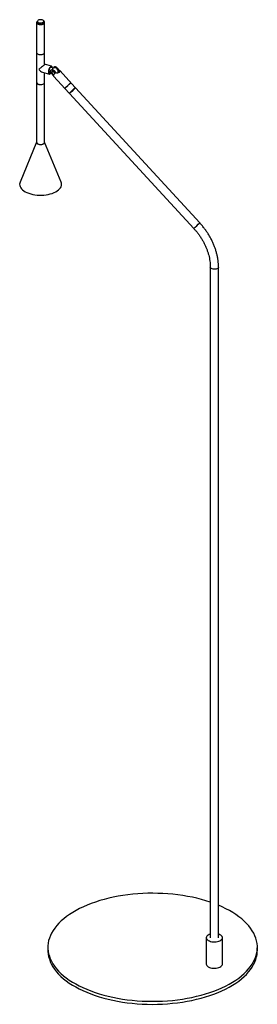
# Paper-space layout '_Trimétrica' of a CAD drawing. Header units: millimetres. Extents: x -190 to 150, y -77 to 1331.
import ezdxf

# ---------------------------------------------------------------- set-up
doc = ezdxf.new("R2010")
doc.units = ezdxf.units.MM

psp = doc.layouts.new('_Trimétrica')

# ---------------------------------------------------------------- linework, layer by layer
at = {"color": 7, "linetype": 'Continuous', "lineweight": 25}
for p, q in [((-166.3, 1326.7), (-166.3, 1155.3)), ((-164.9, 1328.4), (-164.9, 1326.7)), ((-155.9, 1326.7), (-155.9, 1328.4)), ((-154.6, 1266.9), (-154.6, 1326.7)), ((-157.7, 1255.6), (-147.9, 1253)), ((-144.8, 1264.3), (-154.6, 1266.9)), ((-154.6, 1155.3), (-154.6, 1254.8)), ((-148.6, 1255.1), (-145.6, 1254.2)), ((-142, 1261.6), (-146.5, 1262.8)), ((-145.5, 1254.1), (-142.1, 1250.4)), ((-142.7, 1256.5), (-141.2, 1257.9)), ((-137.8, 1254.2), (-141.2, 1257.9)), ((-137, 1262), (-133.6, 1258.3)), ((-135.2, 1256.9), (-133.6, 1258.3)), ((-110.8, 1233.7), (-133.1, 1257.9)), ((-142.1, 1250.4), (-141.7, 1250)), ((-141.7, 1250), (-119.4, 1225.8)), ((-119.4, 1225.8), (-118.7, 1225.8)), ((-119.1, 1225.4), (58.9, 1032.3)), ((-110.9, 1233), (-110.8, 1233.7)), ((67.5, 1040.2), (-110.5, 1233.3)), ((-166.3, 1155.6), (-189.7, 1098.5)), ((-131.1, 1098.5), (-154.6, 1155.6)), ((82.6, 976.9), (82.6, 18)), ((94.3, 18), (94.3, 976.9)), ((76.9, 18), (76.9, -19.8)), ((99.9, -19.8), (99.9, 18)), ((-150, 4.3), (-150, 0)), ((150, 0), (150, 4.3))]:
    psp.add_line(p, q, dxfattribs=at)
at = {"color": 7, "linetype": 'Continuous', "lineweight": 25, "flags": 128}
for points in [[(-164.9, 1328.6), (-165.4, 1328.3), (-166, 1327.6), (-166.2, 1326.8), (-166.1, 1326.1), (-165.6, 1325.4), (-164.8, 1324.7), (-163.7, 1324.2), (-162.4, 1323.9), (-161, 1323.7), (-159.5, 1323.7), (-158.1, 1323.9), (-156.9, 1324.3), (-155.8, 1324.8), (-155.1, 1325.5), (-154.6, 1326.2), (-154.6, 1327), (-154.9, 1327.7), (-155.5, 1328.4), (-155.9, 1328.6)], [(-160.5, 1330.7), (-161.8, 1330.6), (-162.9, 1330.3), (-163.9, 1329.9), (-164.5, 1329.3), (-164.9, 1328.7), (-164.8, 1328), (-164.4, 1327.4), (-163.7, 1326.9), (-162.7, 1326.4), (-161.6, 1326.2), (-160.3, 1326.1), (-159, 1326.2), (-157.9, 1326.5), (-156.9, 1326.9), (-156.3, 1327.5), (-155.9, 1328.1), (-156, 1328.8), (-156.4, 1329.4), (-157.1, 1330), (-158.1, 1330.4), (-159.2, 1330.7), (-160.5, 1330.7)], [(-164.9, 1326.7), (-164.8, 1326.3), (-164.4, 1325.7), (-163.7, 1325.1), (-162.7, 1324.7), (-161.6, 1324.5), (-160.3, 1324.4), (-159, 1324.5), (-157.9, 1324.8), (-156.9, 1325.2), (-156.3, 1325.8), (-155.9, 1326.4), (-155.9, 1326.7)], [(-166.3, 1283.8), (-166.1, 1283.2), (-165.6, 1282.5), (-164.8, 1281.9), (-163.7, 1281.4), (-162.4, 1281), (-161, 1280.8), (-159.5, 1280.9), (-158.1, 1281.1), (-156.9, 1281.4), (-155.8, 1282), (-155.1, 1282.6), (-154.6, 1283.3), (-154.6, 1283.8)], [(-166.3, 1283.8), (-166.2, 1283.4), (-165.8, 1282.7), (-165.1, 1282), (-164.1, 1281.5), (-162.8, 1281.1), (-161.4, 1280.9), (-159.9, 1280.8), (-158.5, 1281), (-157.2, 1281.3), (-156.1, 1281.8), (-155.2, 1282.4)], [(-155.2, 1282.4), (-154.7, 1283.1), (-154.6, 1283.8)], [(-154.6, 1266.9), (-154.6, 1266.8), (-154.7, 1266.6), (-155, 1266.3), (-155.5, 1265.8), (-156.2, 1265.2), (-157, 1264.5), (-157.9, 1263.7), (-158.9, 1262.9), (-160, 1262), (-161.1, 1261.2), (-162.1, 1260.5), (-163.1, 1259.8)], [(-143.7, 1262), (-143.7, 1262.4), (-144, 1263.4), (-144.4, 1264), (-144.9, 1264.3), (-145.5, 1264.2), (-146.2, 1263.8), (-146.9, 1263), (-147.5, 1262), (-148.1, 1260.8), (-148.6, 1259.4), (-148.9, 1258), (-149.1, 1256.6), (-149.1, 1255.3), (-148.9, 1254.3), (-148.6, 1253.5), (-148.1, 1253), (-147.5, 1252.9), (-146.9, 1253.2), (-146.2, 1253.8), (-145.8, 1254.3)], [(-144.2, 1262.2), (-144.4, 1262.8), (-144.8, 1263.3), (-145.3, 1263.5), (-145.9, 1263.3), (-146.5, 1262.7), (-147.2, 1261.9), (-147.7, 1260.8), (-148.2, 1259.5), (-148.5, 1258.2), (-148.7, 1256.9), (-148.7, 1255.8), (-148.5, 1254.8), (-148.2, 1254.1), (-147.7, 1253.8), (-147.2, 1253.8), (-146.5, 1254.2), (-146.3, 1254.4)], [(-166.3, 1241), (-166.2, 1240.6), (-165.8, 1239.8), (-165.1, 1239.2), (-164.1, 1238.6), (-162.8, 1238.2), (-161.4, 1238), (-159.9, 1238), (-158.5, 1238.1), (-157.2, 1238.5), (-156.1, 1239), (-155.2, 1239.6)], [(-164.2, 1238.7), (-163, 1238.3), (-161.6, 1238), (-160.2, 1238), (-158.7, 1238.1), (-157.4, 1238.4), (-156.2, 1238.9), (-155.3, 1239.5), (-154.8, 1240.2), (-154.6, 1240.9), (-154.6, 1241)], [(-155.2, 1239.6), (-154.7, 1240.3), (-154.6, 1241)], [(-110.9, 1233.1), (-110.6, 1233.3), (-110.5, 1233.3), (-110.7, 1233.1), (-111.2, 1232.6), (-111.9, 1232), (-112.7, 1231.1), (-113.7, 1230.2), (-114.8, 1229.2), (-115.9, 1228.2), (-116.9, 1227.3), (-117.7, 1226.5), (-118.4, 1225.9), (-118.9, 1225.6), (-119.1, 1225.4), (-119, 1225.5), (-118.8, 1225.8)], [(-166.3, 1155.3), (-166.3, 1155.2), (-166, 1154.5), (-165.5, 1153.8), (-164.6, 1153.2), (-163.4, 1152.7), (-162.1, 1152.4), (-160.7, 1152.3), (-159.2, 1152.3), (-157.8, 1152.6), (-156.6, 1153), (-155.6, 1153.5), (-154.9, 1154.2), (-154.6, 1154.9), (-154.6, 1155.3)], [(-164.2, 1153), (-163, 1152.6), (-161.6, 1152.3), (-160.2, 1152.3), (-158.7, 1152.4), (-157.4, 1152.7), (-156.2, 1153.2), (-155.3, 1153.8), (-154.8, 1154.5), (-154.6, 1155.2), (-154.6, 1155.3)], [(-189.7, 1098.5), (-190.2, 1097), (-190.4, 1095.3), (-190.2, 1093.7), (-189.7, 1092), (-188.9, 1090.4), (-187.7, 1088.8), (-186.2, 1087.4), (-184.4, 1086), (-182.3, 1084.7), (-179.9, 1083.5), (-177.3, 1082.5), (-174.6, 1081.6), (-171.6, 1080.9), (-168.5, 1080.4), (-165.4, 1080), (-162.1, 1079.8), (-158.9, 1079.8), (-155.7, 1080), (-152.5, 1080.4), (-149.4, 1080.9), (-146.5, 1081.6), (-143.7, 1082.4), (-141.1, 1083.5), (-138.7, 1084.6), (-136.6, 1085.9), (-134.8, 1087.2), (-133.2, 1088.7), (-132, 1090.3), (-131.1, 1091.9), (-130.6, 1093.5), (-130.4, 1095.2), (-130.6, 1096.9), (-131.1, 1098.5)], [(82.6, 68.8), (82.5, 68.8), (76.3, 70.8), (70, 72.6), (63.5, 74.3), (56.9, 75.8), (50.1, 77.1), (43.2, 78.3), (36.2, 79.3), (29.1, 80.1), (22, 80.7), (14.8, 81.2), (7.6, 81.4), (0.3, 81.5), (-6.9, 81.5), (-14.1, 81.2), (-21.3, 80.8), (-28.5, 80.1), (-35.6, 79.3), (-42.6, 78.4), (-49.5, 77.2), (-56.3, 75.9), (-62.9, 74.4), (-69.4, 72.8), (-75.8, 71), (-81.9, 69), (-87.9, 66.9), (-93.7, 64.6), (-99.2, 62.2), (-104.5, 59.7), (-109.6, 57), (-114.4, 54.2), (-119, 51.3), (-123.3, 48.3), (-127.2, 45.2), (-130.9, 42), (-134.3, 38.7), (-137.4, 35.3), (-140.1, 31.8), (-142.6, 28.3), (-144.6, 24.7), (-146.4, 21.1), (-147.8, 17.5), (-148.9, 13.8), (-149.6, 10.1), (-149.9, 6.3), (-150, 2.6), (-149.6, -1.1), (-148.9, -4.9), (-147.9, -8.6), (-146.5, -12.2), (-144.8, -15.8), (-142.8, -19.4), (-140.4, -22.9), (-137.7, -26.4), (-134.6, -29.8), (-131.3, -33.1), (-127.6, -36.3), (-123.6, -39.5), (-119.4, -42.5), (-114.9, -45.4), (-110.1, -48.2), (-105, -50.9), (-99.7, -53.4), (-94.2, -55.8), (-88.4, -58.1), (-82.5, -60.2), (-76.3, -62.2), (-70, -64), (-70, -64)], [(-70, -64), (-63.5, -65.7), (-56.9, -67.2), (-50.1, -68.5), (-43.2, -69.7), (-36.2, -70.7), (-29.1, -71.5), (-22, -72.1), (-14.8, -72.6), (-7.6, -72.9), (-0.3, -73), (6.9, -72.9), (14.1, -72.6), (21.3, -72.2), (28.5, -71.6), (35.6, -70.8), (42.6, -69.8), (49.5, -68.6), (56.3, -67.3), (62.9, -65.8), (69.4, -64.2), (75.8, -62.4), (81.9, -60.4), (87.9, -58.3), (93.7, -56.1), (99.2, -53.7), (104.5, -51.1), (109.6, -48.5), (114.4, -45.7), (119, -42.8), (123.3, -39.7), (127.2, -36.6), (130.9, -33.4), (134.3, -30.1), (137.4, -26.7), (140.1, -23.3), (142.6, -19.8), (144.6, -16.2), (146.4, -12.6), (147.8, -8.9), (148.9, -5.2), (149.6, -1.5), (149.9, 2.2), (150, 6), (149.6, 9.7), (148.9, 13.4), (147.9, 17.1), (146.5, 20.8), (144.8, 24.4), (142.8, 28), (140.4, 31.5), (137.7, 35), (134.6, 38.4), (131.3, 41.7), (127.6, 44.9), (123.6, 48), (119.4, 51.1), (114.9, 54), (110.1, 56.8), (105, 59.4), (99.7, 62), (94.3, 64.4)], [(82.6, 23.1), (81.2, 22.6), (79.7, 21.8), (78.5, 21), (77.6, 20), (77.1, 19), (76.9, 17.9), (77.1, 16.9), (77.7, 15.8), (78.6, 14.9), (79.8, 14), (81.3, 13.3), (83.1, 12.7)], [(83.1, 12.7), (85, 12.3), (87, 12.1), (89.1, 12), (91.1, 12.2), (93, 12.5), (94.9, 13), (96.5, 13.7), (97.8, 14.5), (98.8, 15.4), (99.6, 16.4), (99.9, 17.5), (99.9, 18.5), (99.5, 19.6), (98.8, 20.6), (97.7, 21.5), (96.3, 22.3), (94.7, 22.9), (94.3, 23.1)], [(-150, 0), (-150, -1.7), (-149.6, -5.4), (-148.9, -9.1), (-147.9, -12.8), (-146.5, -16.5), (-144.8, -20.1), (-142.8, -23.7), (-140.4, -27.2), (-137.7, -30.7), (-134.6, -34.1), (-131.3, -37.4), (-127.6, -40.6), (-123.6, -43.7), (-119.4, -46.8), (-114.9, -49.7), (-110.1, -52.5), (-105, -55.2), (-99.7, -57.7), (-94.2, -60.1), (-88.4, -62.4), (-82.5, -64.5), (-76.3, -66.5), (-70, -68.3)], [(-70, -68.3), (-63.5, -70), (-56.9, -71.5), (-50.1, -72.8), (-43.2, -74), (-36.2, -75), (-29.1, -75.8), (-22, -76.4), (-14.8, -76.9), (-7.6, -77.2), (-0.3, -77.3), (6.9, -77.2), (14.1, -76.9), (21.3, -76.5), (28.5, -75.8), (35.6, -75.1), (42.6, -74.1), (49.5, -72.9), (56.3, -71.6), (62.9, -70.1), (69.4, -68.5), (75.8, -66.7), (81.9, -64.7), (87.9, -62.6), (93.7, -60.3), (99.2, -57.9), (104.5, -55.4), (109.6, -52.7), (114.4, -49.9), (119, -47), (123.3, -44), (127.2, -40.9), (130.9, -37.7), (134.3, -34.4), (137.4, -31), (140.1, -27.6), (142.6, -24), (144.6, -20.5), (146.4, -16.8), (147.8, -13.2), (148.9, -9.5), (149.6, -5.8), (149.9, -2), (150, 0)], [(76.9, -19.8), (76.9, -19.8), (77.1, -20.9), (77.7, -21.9), (78.6, -22.8), (79.8, -23.7), (81.3, -24.4), (83.1, -25)], [(83.1, -25), (85, -25.4), (87, -25.6), (89.1, -25.7), (91.1, -25.5), (93, -25.2), (94.9, -24.7), (96.5, -24), (97.8, -23.2), (98.8, -22.3), (99.6, -21.3), (99.9, -20.2), (99.9, -19.8)]]:
    psp.add_lwpolyline(points, dxfattribs=at)
at = {"color": 8, "linetype": 'Continuous', "lineweight": 25, "flags": 128}
psp.add_lwpolyline([(94.3, 976.9), (94.3, 976.5), (93.9, 975.8), (93.2, 975.1), (92.2, 974.6), (91, 974.2), (89.6, 973.9), (88.2, 973.9), (86.7, 974), (85.4, 974.3), (84.2, 974.8), (83.4, 975.4), (82.8, 976.1), (82.6, 976.8), (82.6, 976.9)], dxfattribs=at)
at = {"color": 7, "linetype": 'Continuous', "lineweight": 25}
for centre, radius, start, end in [((-153.8, 1266.4), 11.5, 215.5302, 250.2366), ((-150.5, 1261), 8.52, 306.4119, 311.01), ((-141.7, 1255.4), 2.73, 158.3107, 279.6093), ((-139.7, 1257.7), 4.57, 125.8128, 162.1875), ((-140.2, 1256.9), 5, 331.7775, 115.6897), ((-163.5, 1241.4), 2.74, 187.8321, 255.2995), ((-177.2, 1297), 82.2, 308.5845, 316.7453), ((-185.7, 1306.2), 94.7, 310.3873, 316.2373), ((-132, 1241.8), 11, 304.2525, 314.9389), ((-170.7, 1290.1), 82.2, 308.5845, 316.7453), ((-170.9, 1290.2), 82.9, 308.9652, 316.3646), ((-163.5, 1155.6), 2.74, 187.8321, 255.2995)]:
    psp.add_arc(centre, radius, start, end, dxfattribs=at)
at = {"color": 8, "linetype": 'Continuous', "lineweight": 25}
psp.add_arc((7.6, 1096.6), 82.2, 308.584, 316.7458, dxfattribs=at)
at = {"color": 7, "linetype": 'Continuous', "lineweight": 25}
for points, knots in [([(-145.5, 1254.1), (-145.6, 1254.3), (-145.8, 1254.5), (-146, 1254.9), (-146.1, 1255.1), (-146.3, 1255.5), (-146.4, 1255.7), (-146.5, 1256.1), (-146.5, 1256.3), (-146.5, 1256.7), (-146.5, 1256.9), (-146.4, 1257.3), (-146.3, 1257.5), (-146.1, 1258), (-145.9, 1258.3), (-145.4, 1258.8), (-145.1, 1258.9), (-144.5, 1259.1), (-144.3, 1259.1), (-143.9, 1259.2), (-143.7, 1259.1), (-143.3, 1259.1), (-143.1, 1259.1), (-142.7, 1258.9), (-142.5, 1258.8), (-142.1, 1258.6), (-141.9, 1258.5), (-141.5, 1258.2), (-141.4, 1258.1), (-141.2, 1257.9)], [0, 0, 0, 0, 0.0625, 0.0625, 0.125, 0.125, 0.1875, 0.1875, 0.25, 0.25, 0.3125, 0.3125, 0.375, 0.375, 0.5, 0.5, 0.625, 0.625, 0.6875, 0.6875, 0.75, 0.75, 0.8125, 0.8125, 0.875, 0.875, 0.9375, 0.9375, 1, 1, 1, 1]), ([(-142.7, 1256.5), (-142.9, 1256.6), (-143, 1256.6), (-143.4, 1256.6), (-143.6, 1256.6), (-143.9, 1256.5), (-144.1, 1256.5), (-144.3, 1256.3), (-144.5, 1256.2), (-144.7, 1256), (-144.8, 1255.9), (-144.9, 1255.7), (-145, 1255.6), (-145, 1255.3), (-145, 1255.1), (-145, 1254.9), (-145, 1254.7), (-144.9, 1254.6)], [0, 0, 0, 0, 0.125, 0.125, 0.25, 0.25, 0.375, 0.375, 0.5, 0.5, 0.625, 0.625, 0.75, 0.75, 0.875, 0.875, 1, 1, 1, 1]), ([(-142.7, 1256.5), (-142.5, 1256.5), (-142.2, 1256.4), (-141.9, 1256.3), (-141.8, 1256.2), (-141.6, 1256.1), (-141.5, 1256), (-141.3, 1255.9), (-141.3, 1255.8), (-141.1, 1255.6), (-141, 1255.5), (-140.8, 1255.2), (-140.8, 1255), (-140.6, 1254.6), (-140.6, 1254.3), (-140.6, 1254), (-140.6, 1253.9), (-140.6, 1253.7), (-140.6, 1253.5), (-140.7, 1253.2), (-140.8, 1253), (-141, 1252.7), (-141.1, 1252.5), (-141.3, 1252.4), (-141.4, 1252.3), (-141.5, 1252.2), (-141.6, 1252.2), (-141.7, 1252.1), (-141.8, 1252.1), (-142, 1252.1), (-142.1, 1252.1), (-142.3, 1252.1), (-142.5, 1252.2), (-142.9, 1252.3), (-143.1, 1252.4), (-143.4, 1252.6), (-143.6, 1252.8), (-143.9, 1253.1), (-144.1, 1253.3), (-144.6, 1253.8), (-144.8, 1254.2), (-144.9, 1254.6)], [0, 0, 0, 0, 0.0625, 0.0625, 0.09375, 0.09375, 0.125, 0.125, 0.15625, 0.15625, 0.1875, 0.1875, 0.25, 0.25, 0.3125, 0.3125, 0.34375, 0.34375, 0.375, 0.375, 0.4375, 0.4375, 0.5, 0.5, 0.53125, 0.53125, 0.5625, 0.5625, 0.59375, 0.59375, 0.625, 0.625, 0.6875, 0.6875, 0.75, 0.75, 0.8125, 0.8125, 0.875, 0.875, 1, 1, 1, 1]), ([(-137, 1262), (-137.1, 1262.1), (-137.4, 1262.4), (-138.1, 1262.9), (-139.1, 1263.2), (-140.1, 1263.3), (-140.9, 1263), (-141.6, 1262.5), (-142, 1262.1), (-142.1, 1261.7), (-142.1, 1261.6)], [0, 0, 0, 0, 0.0462562, 0.1953273, 0.3456161, 0.5018225, 0.6694136, 0.7783386, 0.9662366, 1, 1, 1, 1]), ([(-133.6, 1258.3), (-133.4, 1258.1), (-133.2, 1258), (-132.9, 1257.7), (-132.9, 1257.6), (-132.8, 1257.4), (-132.7, 1257.3), (-132.7, 1257.1), (-132.7, 1256.9), (-132.7, 1256.7), (-132.7, 1256.6), (-132.8, 1256.3), (-132.9, 1256.1), (-133.3, 1255.7), (-133.4, 1255.6), (-133.7, 1255.4), (-133.8, 1255.3), (-134.2, 1255.2), (-134.4, 1255.1), (-134.7, 1254.9), (-134.9, 1254.8), (-135.3, 1254.7), (-135.6, 1254.6), (-136, 1254.5), (-136.2, 1254.5), (-136.9, 1254.3), (-137.4, 1254.3), (-137.8, 1254.2)], [0, 0, 0, 0, 0.125, 0.125, 0.1875, 0.1875, 0.25, 0.25, 0.3125, 0.3125, 0.375, 0.375, 0.5, 0.5, 0.5625, 0.5625, 0.625, 0.625, 0.6875, 0.6875, 0.75, 0.75, 0.8125, 0.8125, 0.875, 0.875, 1, 1, 1, 1]), ([(-135.2, 1256.9), (-134.9, 1257), (-134.3, 1257.1), (-133.6, 1256.6), (-133.3, 1256.1), (-133.6, 1255.6), (-133.7, 1255.5)], [0, 0, 0, 0, 0.266669, 0.530988, 0.840791, 1, 1, 1, 1]), ([(58.9, 1032.3), (59.4, 1031.7), (61.1, 1029.9), (63.6, 1026.8), (66.5, 1023), (69.2, 1019), (71.7, 1015), (73.9, 1010.9), (75.9, 1006.7), (77.6, 1002.5), (79.1, 998.2), (80.4, 994), (81.3, 989.8), (82, 985.6), (82.5, 981.5), (82.6, 978.6), (82.6, 977.1), (82.6, 976.9)], [0, 0, 0, 0, 0.038003, 0.111402, 0.184798, 0.25818, 0.331547, 0.404896, 0.478228, 0.551546, 0.624855, 0.69816, 0.771471, 0.844804, 0.918178, 0.987936, 1, 1, 1, 1]), ([(94.3, 976.9), (94.3, 977.7), (94.3, 980), (94, 984), (93.4, 988.6), (92.6, 993.3), (91.4, 998), (90, 1002.7), (88.3, 1007.3), (86.4, 1011.9), (84.2, 1016.5), (81.7, 1021), (79.1, 1025.4), (76.1, 1029.6), (73, 1033.8), (70.1, 1037.3), (68.2, 1039.4), (67.5, 1040.2)], [0, 0, 0, 0, 0.038098, 0.108402, 0.178766, 0.249214, 0.319727, 0.390287, 0.460881, 0.531497, 0.602127, 0.672763, 0.743401, 0.81404, 0.884678, 0.955318, 1, 1, 1, 1])]:
    psp.add_open_spline(points, degree=3, knots=knots, dxfattribs=at)

doc.saveas('drawing.dxf')
